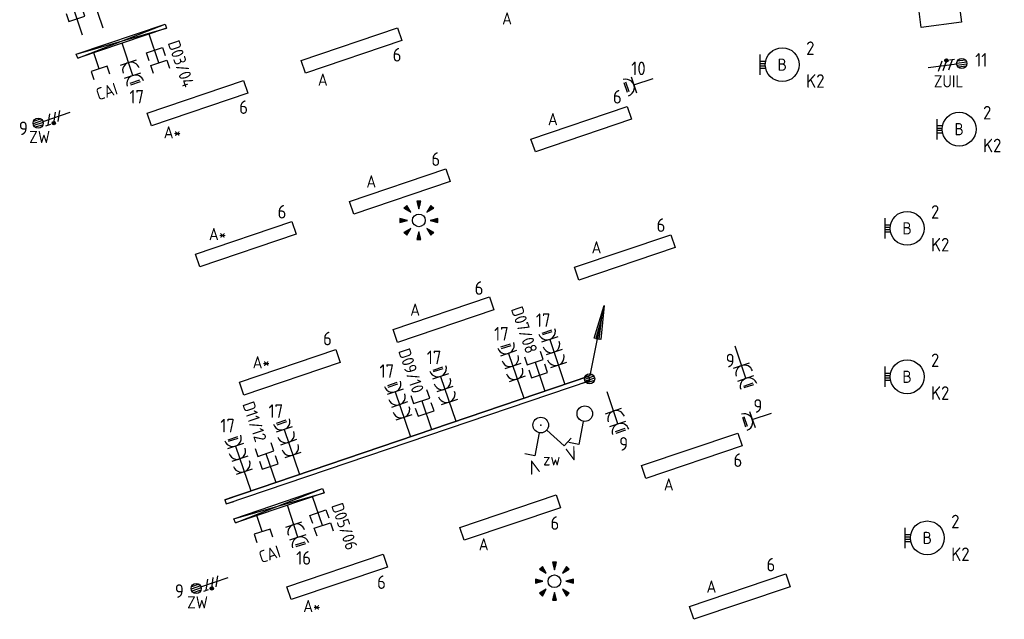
# Model space of a CAD drawing. Header units: millimetres. Extents: x 28812 to 120869, y 26747 to 104834.
# Tile 2 of 36: x 41038 to 55574, y 40918 to 49768. Entities that reach past the tile are written whole.
import ezdxf
from ezdxf.enums import TextEntityAlignment as Align

# ---------------------------------------------------------------- set-up
doc = ezdxf.new("R2010")
doc.units = ezdxf.units.MM
doc.header["$LTSCALE"] = 100
for name, color, linetype in [('EB62204-_ATTRIB', 2, 'Continuous'), ('EB63101-_ATTRIB', 2, 'Continuous'), ('EB63102-_ATTRIB', 2, 'Continuous'), ('EB6441--_ATTRIB', 2, 'Continuous'), ('EB6452--_ATTRIB', 2, 'Continuous'), ('EL6110--_CEN-NOODSTR', 3, 'Continuous'), ('EL61301-_KABELGOOT', 3, 'Continuous'), ('EL61303-_WANDGOOT', 3, 'Continuous'), ('EL62203-_KRACHT-WCD230', 3, 'Continuous'), ('EL62204-_KRACHT-ASP230', 3, 'Continuous'), ('EL63101-_LICHT-ARM', 3, 'Continuous'), ('EL63102-_LICHT-SCH', 3, 'Continuous'), ('EL63103-_LICHT-WCD230V', 3, 'Continuous'), ('EL6441--_DATACOM', 3, 'Continuous'), ('EL6452--_CAI', 3, 'Continuous')]:
    doc.layers.add(name, color=color, linetype=linetype)
doc.styles.add('2_0', font='iso', dxfattribs={"height": 200})
doc.styles.add('ISO', font='iso.shx', dxfattribs={"height": 220})
doc.styles.add('NORATT', font='iso.shx')
doc.styles.add('NORDIM', font='isocp.shx')
doc.styles.get("Standard").update_dxf_attribs({"font": 'arial.ttf'})

# ---------------------------------------------------------------- blocks, each defined once
blk = doc.blocks.new('ES111352')
at = {"color": 0}
blk.add_line((0, 1.5), (0, -3), dxfattribs=at)
for points in [[(-1.25, 2.75), (-1.25, 1.5), (1.25, 1.5), (1.25, 2.75)], [(-1.25, 0.75), (-1.25, -0.5), (1.25, -0.5), (1.25, 0.75)]]:
    blk.add_lwpolyline(points, dxfattribs=at)
at = {"color": 0, "style": 'NORATT', "flags": 8}
blk.add_attdef('NUMMER1', text='', height=1.8, rotation=90, dxfattribs=at).set_placement((-1.5, 4.5), align=Align.MIDDLE_LEFT)
at = {"style": 'NORATT', "flags": 8}
blk.add_attdef('NUMMER', text='', height=1.8, rotation=90, dxfattribs=at).set_placement((1.5, 4.5), align=Align.MIDDLE_LEFT)
at = {"style": 'NORATT'}
for tag, flags, p in [('CODE', 9, (1, 3.5)), ('PANEEL', 9, (0, 3)), ('GRP', 8, (0, -5)), ('RUIMTE', 9, (0, -7.5))]:
    blk.add_attdef(tag, text='', height=1.8, dxfattribs=dict(at, flags=flags)).set_placement(p, align=Align.MIDDLE_LEFT)
at = {"style": 'NORATT', "flags": 8}
blk.add_attdef('M_CODE', text='', height=1.8, dxfattribs=at).set_placement((0, 0), align=Align.MIDDLE_CENTER)
blk = doc.blocks.new('ES3G10')
for p, q in [((-3.25, -1.5), (-3.25, 1.5)), ((-3.25, 0.52), (-2.44, 0.52)), ((-3.25, 0.17), (-2.49, 0.17)), ((-3.25, -0.17), (-2.49, -0.17)), ((-3.25, -0.52), (-2.44, -0.52))]:
    blk.add_line(p, q)
blk.add_circle((0, 0), 2.5)
at = {"style": 'NORATT', "flags": 9}
blk.add_attdef('GELIJK', text='', height=1.8, dxfattribs=at).set_placement((3.5, 5), align=Align.MIDDLE_CENTER)
at = {"color": 6, "style": 'NORATT'}
for tag, flags, p in [('SCHAK', 8, (3.5, 2.75)), ('A_CODE', 8, (0, 0)), ('GROEP', 8, (-3.5, -2.75)), ('KAST', 9, (3.5, -2.75))]:
    blk.add_attdef(tag, text='', height=1.8, dxfattribs=dict(at, flags=flags)).set_placement(p, align=Align.MIDDLE)
blk = doc.blocks.new('EJ3P31')
at = {"color": 0}
blk.add_lwpolyline([(-7.5, -1), (-7.5, 1), (7.5, 1), (7.5, -1)], close=True, dxfattribs=at)
at = {"style": 'NORATT', "flags": 9}
blk.add_attdef('GELIJK', text='', height=1.8, dxfattribs=at).set_placement((3.5, 5), align=Align.MIDDLE_CENTER)
at = {"color": 0, "style": 'NORATT'}
for tag, flags, p in [('A_CODE', 8, (-3.5, 2.75)), ('SCHAK', 8, (3.5, 2.75)), ('GROEP', 8, (-3.5, -2.75)), ('KAST', 9, (3.5, -2.75))]:
    blk.add_attdef(tag, text='', height=1.8, dxfattribs=dict(at, flags=flags)).set_placement(p, align=Align.MIDDLE)
blk = doc.blocks.new('ES3W2L')
for p, q in [((-0.75, 3.25), (0.75, 3.25)), ((-0.75, 3), (0.75, 3)), ((1.25, 2), (-1.25, 2)), ((0, 2), (0, -3)), ((1.25, 0), (-1.25, 0))]:
    blk.add_line(p, q)
for centre in [(0, 3.25), (0, 1.25)]:
    blk.add_arc(centre, 1.25, 180, 0)
at = {"style": 'NORATT'}
for tag, height, flags, p in [('GROEPI', 1.8, 9, (0, 9.5)), ('CODE', 3.5, 8, (0, 4.5)), ('M_CODE', 1.8, 9, (0, 0)), ('VERMOGENI', 1.8, 9, (0, -9.5)), ('DOELI', 1.8, 9, (0, -11.5))]:
    blk.add_attdef(tag, text='', height=height, dxfattribs=dict(at, flags=flags)).set_placement(p, align=Align.MIDDLE_CENTER)
for tag, flags, p in [('VERMOGEN', 9, (-2.5, 5)), ('GROEP', 8, (0, 5)), ('SCHAK', 8, (2.5, 5)), ('GELIJKI', 9, (5, 5)), ('GELIJK', 9, (5, 5)), ('KAST', 9, (7, 5)), ('TAL', 8, (2.5, 5))]:
    blk.add_attdef(tag, text='', height=1.8, rotation=90, dxfattribs=dict(at, flags=flags)).set_placement(p, align=Align.MIDDLE_CENTER)
at = {"style": 'NORATT', "flags": 8}
blk.add_attdef('DOEL', text='', height=1.8, rotation=90, dxfattribs=at).set_placement((-2.5, 5), align=Align.MIDDLE_LEFT)
blk = doc.blocks.new('ES3W1L')
for p, q in [((1.25, 0), (-1.25, 0)), ((-0.75, 1.25), (0.75, 1.25)), ((-0.75, 1), (0.75, 1)), ((0, 0), (0, -3))]:
    blk.add_line(p, q)
blk.add_arc((0, 1.25), 1.25, 180, 0)
at = {"style": 'NORATT'}
for tag, flags, p in [('VERMOGEN', 9, (-2.5, 3)), ('GROEP', 8, (0, 3)), ('SCHAK', 8, (2.5, 3)), ('GELIJK', 9, (5, 3)), ('KAST', 9, (7, 3)), ('TAL', 8, (2.5, 3))]:
    blk.add_attdef(tag, text='', height=1.8, rotation=90, dxfattribs=dict(at, flags=flags)).set_placement(p, align=Align.MIDDLE_CENTER)
at = {"style": 'NORATT', "flags": 8}
blk.add_attdef('DOEL', text='', height=1.8, rotation=90, dxfattribs=at).set_placement((-2.5, 3), align=Align.MIDDLE_LEFT)
at = {"style": 'NORATT', "flags": 9}
blk.add_attdef('M_CODE', text='', height=1.8, dxfattribs=at).set_placement((0, 0), align=Align.MIDDLE_CENTER)
blk = doc.blocks.new('ES652141')
for p, q in [((-2.79, 2.51), (-2.26, 1.98)), ((-2.65, 2.65), (-1.59, 1.59)), ((-2.51, 2.79), (-1.98, 2.26)), ((-0.2, 3.75), (-0.2, 3)), ((0, 3.75), (0, 2.25)), ((0.2, 3.75), (0.2, 3)), ((2.65, 2.65), (1.59, 1.59)), ((2.51, 2.79), (1.98, 2.26)), ((2.79, 2.51), (2.26, 1.98)), ((-3.75, 0.2), (-3, 0.2)), ((-3.75, 0), (-2.25, 0)), ((3.75, 0), (2.25, 0)), ((3.75, 0.2), (3, 0.2)), ((-3.75, -0.2), (-3, -0.2)), ((-2.65, -2.65), (-1.59, -1.59)), ((2.65, -2.65), (1.59, -1.59)), ((3.75, -0.2), (3, -0.2)), ((-2.79, -2.51), (-2.26, -1.98)), ((-2.51, -2.79), (-1.98, -2.26)), ((-0.2, -3.75), (-0.2, -3)), ((0, -3.75), (0, -2.25)), ((0.2, -3.75), (0.2, -3)), ((2.51, -2.79), (1.98, -2.26)), ((2.79, -2.51), (2.26, -1.98))]:
    blk.add_line(p, q)
for points in [[(-1.59, 1.59), (-2.37, 2.93), (-2.93, 2.37)], [(0, 2.25), (0.4, 3.75), (-0.4, 3.75)], [(1.59, 1.59), (2.93, 2.37), (2.37, 2.93)], [(-2.25, 0), (-3.75, 0.4), (-3.75, -0.4)], [(2.25, 0), (3.75, -0.4), (3.75, 0.4)], [(-1.59, -1.59), (-2.93, -2.37), (-2.37, -2.93)], [(1.59, -1.59), (2.37, -2.93), (2.93, -2.37)], [(0, -2.25), (-0.4, -3.75), (0.4, -3.75)]]:
    blk.add_lwpolyline(points, close=True)
blk.add_circle((0, 0), 1.25)
at = {"style": 'NORATT'}
blk.add_attdef('NUMMER', text='', height=1.8, dxfattribs=at).set_placement((0, 5), align=Align.MIDDLE)
for tag, flags, p in [('PANEEL', 9, (0, 3)), ('CODE', 9, (1, 3.5)), ('GRP', 8, (0, -5)), ('RUIMTE', 9, (0, -7.5))]:
    blk.add_attdef(tag, text='', height=1.8, dxfattribs=dict(at, flags=flags)).set_placement(p, align=Align.MIDDLE_LEFT)
at = {"style": 'NORATT', "flags": 8}
blk.add_attdef('M_CODE', text='', height=1.8, dxfattribs=at).set_placement((0, 0), align=Align.MIDDLE_CENTER)
blk = doc.blocks.new('EH100000')
at = {"linetype": 'ByBlock'}
for p, q in [((1, 0.5), (0, 0.5)), ((1, 0.5, 1), (0, 0.5, 1)), ((0, -0.5, 1), (1, -0.5, 1)), ((1, -0.5), (0, -0.5))]:
    blk.add_line(p, q, dxfattribs=at)
at = {"linetype": 'ByBlock', "invisible_edges": 15}
for points in [[(1, -0.5), (0, -0.5), (0, 0.5), (1, 0.5)], [(0, 0.5), (1, 0.5), (1, 0.5, 1), (0, 0.5, 1)], [(0, -0.5, 1), (1, -0.5, 1), (1, -0.5), (0, -0.5)]]:
    blk.add_3dface(points, dxfattribs=at)
at = {"linetype": 'ByBlock', "style": '2_0', "flags": 8}
blk.add_attdef('FUNCTIE', text='', height=0.5, dxfattribs=at).set_placement((0.5, 0), align=Align.MIDDLE)
at = {"linetype": 'ByBlock', "flags": 9}
blk.add_attdef('SCHOT', text='', height=0.5, dxfattribs=at).set_placement((0.5, 0), align=Align.MIDDLE)
blk = doc.blocks.new('WGE')
blk.add_lwpolyline([(-1, -0.5), (0, -0.5), (0, 0.5), (-1, 0.5)])
at = {"style": '2_0', "flags": 9}
for tag in ['HULPSTUK', 'SCHOT']:
    blk.add_attdef(tag, text='', height=0.5, dxfattribs=at).set_placement((0, 0), align=Align.MIDDLE)
blk = doc.blocks.new('ES3S1')
blk.add_lwpolyline([(0.58, 1), (2.31, 4), (3.61, 3.25)])
blk.add_circle((0, 0), 1.15)
at = {"style": 'NORATT'}
for tag, flags, p in [('SCHAK', 8, (3, 5.5)), ('KAST', 9, (-3, 0.5)), ('M_CODE', 9, (0, 0)), ('DOEL', 9, (-3, -2)), ('GROEP', 9, (-3, -4.5))]:
    blk.add_attdef(tag, text='', height=1.8, dxfattribs=dict(at, flags=flags)).set_placement(p, align=Align.MIDDLE_CENTER)
blk = doc.blocks.new('EJ3P13')
at = {"color": 0}
blk.add_lwpolyline([(-3, -3), (-3, 3), (3, 3), (3, -3)], close=True, dxfattribs=at)
at = {"style": 'NORATT', "flags": 9}
blk.add_attdef('GELIJK', text='', height=1.8, dxfattribs=at).set_placement((3.5, 5), align=Align.MIDDLE_CENTER)
at = {"color": 0, "style": 'NORATT'}
for tag, flags, p in [('SCHAK', 8, (3.5, 4.75)), ('A_CODE', 8, (0, 0)), ('GROEP', 8, (-3.5, -4.75)), ('KAST', 9, (3.5, -4.75))]:
    blk.add_attdef(tag, text='', height=1.8, dxfattribs=dict(at, flags=flags)).set_placement(p, align=Align.MIDDLE)
blk = doc.blocks.new('ES3W3L')
at = {"color": 2}
for p, q in [((-0.75, 5.25), (0.75, 5.25)), ((-0.75, 5), (0.75, 5))]:
    blk.add_line(p, q, dxfattribs=at)
at = {"color": 0}
for p, q in [((1.25, 4), (-1.25, 4)), ((0, 4), (0, -3)), ((1.25, 2), (-1.25, 2)), ((1.25, 0), (-1.25, 0))]:
    blk.add_line(p, q, dxfattribs=at)
for centre in [(0, 5.25), (0, 3.25), (0, 1.25)]:
    blk.add_arc(centre, 1.25, 180, 0, dxfattribs=at)
at = {"style": 'NORATT'}
for tag, flags, p in [('VERMOGEN', 9, (-2.5, 7)), ('GROEP', 8, (0, 7)), ('SCHAK', 8, (2.5, 7)), ('GELIJK', 9, (5, 7)), ('TAL', 8, (2.5, 7)), ('KAST', 9, (7, 7))]:
    blk.add_attdef(tag, text='', height=1.8, rotation=90, dxfattribs=dict(at, flags=flags)).set_placement(p, align=Align.MIDDLE_CENTER)
at = {"style": 'NORATT', "flags": 8}
blk.add_attdef('DOEL', text='', height=1.8, rotation=90, dxfattribs=at).set_placement((-2.5, 7), align=Align.MIDDLE_LEFT)
at = {"style": 'NORATT', "flags": 9}
blk.add_attdef('M_CODE', text='', height=1.8, dxfattribs=at).set_placement((0, 0), align=Align.MIDDLE_CENTER)
blk = doc.blocks.new('ES111309')
at = {"color": 0}
blk.add_line((0, -0.5), (0, -3), dxfattribs=at)
blk.add_lwpolyline([(-1.25, 0.75), (-1.25, -0.5), (1.25, -0.5), (1.25, 0.75)], dxfattribs=at)
at = {"color": 0, "style": 'NORATT', "flags": 8}
for tag, p in [('NUMMER', (0, 6)), ('CODE', (0, 3))]:
    blk.add_attdef(tag, text='', height=1.8, dxfattribs=at).set_placement(p, align=Align.MIDDLE)
at = {"style": 'NORATT'}
for tag, flags, p in [('PANEEL', 9, (0, 3)), ('GRP', 8, (0, -5)), ('RUIMTE', 9, (0, -7.5))]:
    blk.add_attdef(tag, text='', height=1.8, dxfattribs=dict(at, flags=flags)).set_placement(p, align=Align.MIDDLE_LEFT)
at = {"style": 'NORATT', "flags": 8}
blk.add_attdef('M_CODE', text='', height=1.8, dxfattribs=at).set_placement((0, 0), align=Align.MIDDLE_CENTER)
blk = doc.blocks.new('ES3X5')
at = {"color": 0}
for p, q in [((-0.45, 1.4), (-0.45, 2.6)), ((-0.15, 1.27), (-0.15, 2.73)), ((0.15, 1.27), (0.15, 2.73)), ((0.45, 1.4), (0.45, 2.6)), ((0, 1.25), (0, -3))]:
    blk.add_line(p, q, dxfattribs=at)
at = {"color": 1}
for p, q in [((-0.88, -0.38), (-0.88, 0.01)), ((-0.78, -0.42), (-0.78, 0.06)), ((-0.73, 1.04), (-0.73, 0.3)), ((-0.73, 0.67), (0.73, -0.07)), ((-0.69, -0.42), (-0.69, 0.06)), ((-0.59, -0.38), (-0.59, 0.01)), ((-0.73, -0.18), (0.73, -0.92)), ((-0.73, -0.88), (0.73, -1.62))]:
    blk.add_line(p, q, dxfattribs=at)
at = {"color": 0}
blk.add_circle((0, 2), 0.75, dxfattribs=at)
at = {"color": 1}
blk.add_circle((-0.73, -0.18), 0.245, dxfattribs=at)
at = {"style": 'NORATT'}
for tag, flags, p in [('VERMOGEN', 9, (-2.5, 4.5)), ('GROEP', 8, (0, 4.5)), ('SCHAK', 8, (2.5, 4.5)), ('KAST', 9, (7, 4.5)), ('DOEL', 8, (-2.5, 1))]:
    blk.add_attdef(tag, text='', height=1.8, rotation=90, dxfattribs=dict(at, flags=flags)).set_placement(p, align=Align.MIDDLE_LEFT)
for tag, flags, p in [('GELIJK', 9, (5, 4.5)), ('TAL', 8, (2.5, 4.5))]:
    blk.add_attdef(tag, text='', height=1.8, rotation=90, dxfattribs=dict(at, flags=flags)).set_placement(p, align=Align.MIDDLE_CENTER)
at = {"style": 'NORATT', "flags": 9}
blk.add_attdef('M_CODE', text='', height=1.8, dxfattribs=at).set_placement((0, 0), align=Align.MIDDLE_CENTER)
blk = doc.blocks.new('ES3SZ')
at = {"color": 0}
for points in [[(-0.58, 1), (-2.31, 4), (-3.61, 3.25)], [(0.58, 1), (2.31, 4), (3.61, 3.25)]]:
    blk.add_lwpolyline(points, dxfattribs=at)
blk.add_circle((0, 0), 1.15, dxfattribs=at)
blk.add_point((0, 0), dxfattribs=at)
blk.add_point((0, 0), dxfattribs=at)
at = {"color": 2, "style": 'ISO'}
blk.add_text('V', height=2, rotation=180, dxfattribs=at).set_placement((-3, 5.5), align=Align.MIDDLE_CENTER)
blk.add_text('V', height=2, dxfattribs=at).set_placement((3, 5.5), align=Align.MIDDLE_CENTER)
at = {"style": 'NORATT'}
for tag, flags, p in [('SCHAK', 8, (3, 5.5)), ('KAST', 9, (-3, 0.5)), ('M_CODE', 8, (0, 0)), ('DOEL', 9, (-3, -2)), ('GROEP', 9, (-3, -4.5))]:
    blk.add_attdef(tag, text='', height=1.8, dxfattribs=dict(at, flags=flags)).set_placement(p, align=Align.MIDDLE_CENTER)
for tag, flags, p in [('CODE', 9, (1, 3.5)), ('PANEEL', 9, (0, 3)), ('GRP', 8, (0, -5)), ('RUIMTE', 9, (0, -7.5))]:
    blk.add_attdef(tag, text='', height=1.8, dxfattribs=dict(at, flags=flags)).set_placement(p, align=Align.MIDDLE_LEFT)
blk = doc.blocks.new('ES111201')
at = {"color": 0}
for p, q in [((0.38, 0.65), (5.5, 9.53)), ((0.73, 0.15), (-0.73, 0.15)), ((0.6, 0.45), (-0.6, 0.45)), ((0.73, -0.15), (-0.73, -0.15)), ((0.6, -0.45), (-0.6, -0.45))]:
    blk.add_line(p, q, dxfattribs=at)
for points in [[(2.57, 5.45), (5.5, 9.53), (3.43, 4.95)], [(3.22, 5.07), (4.63, 8.01), (2.78, 5.32)]]:
    blk.add_lwpolyline(points, close=True, dxfattribs=at)
blk.add_circle((0, 0), 0.75, dxfattribs=at)
at = {"style": 'NORATT', "flags": 9}
for tag in ['GELIJKI', 'TAL']:
    blk.add_attdef(tag, text='', height=1.8, rotation=90, dxfattribs=at).set_placement((5, 11.28), align=Align.MIDDLE_CENTER)
at = {"style": 'NORATT'}
for tag, height, flags, p in [('GROEPI', 1.8, 9, (0, 9.5)), ('GROEP', 1.8, 8, (0, 7.5)), ('CODE', 3.5, 8, (0, 4.5)), ('M_CODE', 1.8, 8, (0, 0)), ('KAST', 1.8, 9, (0, -3.5)), ('VERMOGEN', 1.8, 9, (0, -5.5)), ('DOEL', 1.8, 9, (0, -7.5)), ('VERMOGENI', 1.8, 9, (0, -9.5)), ('DOELI', 1.8, 9, (0, -11.5))]:
    blk.add_attdef(tag, text='', height=height, dxfattribs=dict(at, flags=flags)).set_placement(p, align=Align.MIDDLE_CENTER)

msp = doc.modelspace()

# ---------------------------------------------------------------- linework, layer by layer
at = {"layer": 'EL61303-_WANDGOOT'}
for p, q in [((41874, 49259), (43184, 49704)), ((41874, 49259), (43205, 49643)), ((41896, 49198), (43184, 49704)), ((43205, 49643), (41896, 49198)), ((43184, 49704), (43205, 49643)), ((41896, 49198), (41874, 49259)), ((44202, 42403), (45511, 42848)), ((44202, 42403), (45533, 42786)), ((44223, 42341), (45511, 42848)), ((45533, 42786), (44223, 42341)), ((45511, 42848), (45533, 42786)), ((44223, 42341), (44202, 42403))]:
    msp.add_line(p, q, dxfattribs=at)

# ---------------------------------------------------------------- block references
at = {"layer": 'EL6110--_CEN-NOODSTR', "xscale": 100, "yscale": 100, "zscale": 100, "rotation": 198.7500000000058}
msp.add_blockref('ES3W2L', (51696, 44664, -16800), dxfattribs=at)
at = {"layer": 'EL61301-_KABELGOOT', "xscale": 99.99999999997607, "yscale": 99.99999999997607, "zscale": 99.99999999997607, "rotation": 18.75000000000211}
msp.add_blockref('ES111201', (49452, 44468, -120), dxfattribs=at)
at = {"layer": 'EL61303-_WANDGOOT', "yscale": 65}
for name, p, xscale, zscale, rotation in [('EH100000', (49449, 44475, -120), 5674.999999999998, 120, 198.7499999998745), ('WGE', (49449, 44475, -120), 119.9999999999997, 119.9999999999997, 18.74999999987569), ('WGE', (44075, 42651, -120), 119.9999999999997, 119.9999999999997, 198.7499999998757)]:
    msp.add_blockref(name, p, dxfattribs=dict(at, xscale=xscale, zscale=zscale, rotation=rotation))
at = {"layer": 'EL62204-_KRACHT-ASP230'}
ref = msp.add_blockref('ES3X5', (54747, 49096, -16800), dxfattribs=dict(at, xscale=100, yscale=100, zscale=100, rotation=277.4999999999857))
ref.add_attrib('DOEL', 'ZUIL', dxfattribs={"layer": 'EB62204-_ATTRIB', "color": 1, "height": 180, "style": 'NORATT', "flags": 8}).set_placement((54533, 48858, -16800), align=Align.MIDDLE_LEFT)
ref = msp.add_blockref('ES3X5', (41501, 48306, -16800), dxfattribs=dict(at, xscale=100, yscale=100, zscale=100, rotation=108.7500000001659))
ref.add_attrib('DOEL', 'ZW', dxfattribs={"layer": 'EB62204-_ATTRIB', "color": 1, "height": 180, "style": 'NORATT', "flags": 8}).set_placement((41487, 48037, -16800), align=Align.MIDDLE_RIGHT)
ref = msp.add_blockref('ES3X5', (43833, 41437, -16800), dxfattribs=dict(at, xscale=100, yscale=100, zscale=100, rotation=108.7500000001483))
ref.add_attrib('DOEL', 'ZW', dxfattribs={"layer": 'EB62204-_ATTRIB', "color": 1, "height": 180, "style": 'NORATT', "flags": 8}).set_placement((43818, 41168, -16800), align=Align.MIDDLE_RIGHT)
at = {"layer": 'EL63101-_LICHT-ARM'}
ref = msp.add_blockref('EJ3P31', (48619, 50234), dxfattribs=dict(at, xscale=100.0000000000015, yscale=100.0000000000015, zscale=100.0000000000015, rotation=18.69999999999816))
ref.add_attrib('A_CODE', 'A', dxfattribs={"layer": 'EB63101-_ATTRIB', "color": 1, "height": 180, "style": 'NORATT', "flags": 8}).set_placement((48233, 49787), align=Align.MIDDLE)
ref = msp.add_blockref('EJ3P13', (54607, 49989), dxfattribs=dict(at, xscale=100.0000000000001, yscale=100.0000000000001, zscale=100.0000000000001, rotation=7.499999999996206))
ref.add_attrib('A_CODE', 'P', dxfattribs={"layer": 'EB63101-_ATTRIB', "color": 1, "height": 180, "style": 'NORATT', "flags": 8}).set_placement((54607, 49989), align=Align.MIDDLE)
ref = msp.add_blockref('EJ3P31', (45936, 49313), dxfattribs=dict(at, xscale=100.0000000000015, yscale=100.0000000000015, zscale=100.0000000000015, rotation=18.69999999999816))
ref.add_attrib('A_CODE', 'A', dxfattribs={"layer": 'EB63101-_ATTRIB', "color": 1, "height": 180, "style": 'NORATT', "flags": 8}).set_placement((45513, 48883), align=Align.MIDDLE)
ref = msp.add_blockref('ES3G10', (52296, 49104, -14423), dxfattribs=dict(at, xscale=100, yscale=100, zscale=100))
ref.add_attrib('A_CODE', 'B', dxfattribs={"layer": 'EB63101-_ATTRIB', "color": 1, "height": 180, "style": 'NORATT', "flags": 8}).set_placement((52296, 49104, -14423), align=Align.MIDDLE)
ref = msp.add_blockref('EJ3P31', (43665, 48536), dxfattribs=dict(at, xscale=100.0000000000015, yscale=100.0000000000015, zscale=100.0000000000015, rotation=18.69999999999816))
ref.add_attrib('A_CODE', 'A*', dxfattribs={"layer": 'EB63101-_ATTRIB', "color": 1, "height": 180, "style": 'NORATT', "flags": 8}).set_placement((43292, 48106), align=Align.MIDDLE)
ref = msp.add_blockref('EJ3P31', (49329, 48152), dxfattribs=dict(at, xscale=100.0000000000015, yscale=100.0000000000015, zscale=100.0000000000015, rotation=18.69999999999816))
ref.add_attrib('A_CODE', 'A', dxfattribs={"layer": 'EB63101-_ATTRIB', "color": 1, "height": 180, "style": 'NORATT', "flags": 8}).set_placement((48909, 48300), align=Align.MIDDLE)
ref = msp.add_blockref('ES3G10', (54907, 48152, -14649), dxfattribs=dict(at, xscale=100, yscale=100, zscale=100))
ref.add_attrib('A_CODE', 'B', dxfattribs={"layer": 'EB63101-_ATTRIB', "color": 1, "height": 180, "style": 'NORATT', "flags": 8}).set_placement((54907, 48152, -14649), align=Align.MIDDLE)
ref = msp.add_blockref('EJ3P31', (46649, 47232), dxfattribs=dict(at, xscale=100.0000000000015, yscale=100.0000000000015, zscale=100.0000000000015, rotation=18.69999999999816))
ref.add_attrib('A_CODE', 'A', dxfattribs={"layer": 'EB63101-_ATTRIB', "color": 1, "height": 180, "style": 'NORATT', "flags": 8}).set_placement((46229, 47380), align=Align.MIDDLE)
at = {"layer": 'EL63101-_LICHT-ARM', "xscale": 75, "yscale": 75, "zscale": 75}
for p in [(46931, 46806, -1620), (48932, 41480, -1620)]:
    msp.add_blockref('ES652141', p, dxfattribs=at)
at = {"layer": 'EL63101-_LICHT-ARM'}
ref = msp.add_blockref('ES3G10', (54139, 46688, -14649), dxfattribs=dict(at, xscale=100, yscale=100, zscale=100))
ref.add_attrib('A_CODE', 'B', dxfattribs={"layer": 'EB63101-_ATTRIB', "color": 1, "height": 180, "style": 'NORATT', "flags": 8}).set_placement((54139, 46688, -14649), align=Align.MIDDLE)
ref = msp.add_blockref('EJ3P31', (44378, 46455), dxfattribs=dict(at, xscale=100.0000000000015, yscale=100.0000000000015, zscale=100.0000000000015, rotation=18.69999999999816))
ref.add_attrib('A_CODE', 'A*', dxfattribs={"layer": 'EB63101-_ATTRIB', "color": 1, "height": 180, "style": 'NORATT', "flags": 8}).set_placement((43959, 46603), align=Align.MIDDLE)
ref = msp.add_blockref('EJ3P31', (49973, 46259), dxfattribs=dict(at, xscale=100.0000000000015, yscale=100.0000000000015, zscale=100.0000000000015, rotation=18.69999999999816))
ref.add_attrib('A_CODE', 'A', dxfattribs={"layer": 'EB63101-_ATTRIB', "color": 1, "height": 180, "style": 'NORATT', "flags": 8}).set_placement((49553, 46407), align=Align.MIDDLE)
ref = msp.add_blockref('EJ3P31', (47296, 45340), dxfattribs=dict(at, xscale=100.0000000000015, yscale=100.0000000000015, zscale=100.0000000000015, rotation=18.69999999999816))
ref.add_attrib('A_CODE', 'A', dxfattribs={"layer": 'EB63101-_ATTRIB', "color": 1, "height": 180, "style": 'NORATT', "flags": 8}).set_placement((46876, 45488), align=Align.MIDDLE)
ref = msp.add_blockref('EJ3P31', (45025, 44563), dxfattribs=dict(at, xscale=100.0000000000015, yscale=100.0000000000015, zscale=100.0000000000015, rotation=18.69999999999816))
ref.add_attrib('A_CODE', 'A*', dxfattribs={"layer": 'EB63101-_ATTRIB', "color": 1, "height": 180, "style": 'NORATT', "flags": 8}).set_placement((44605, 44711), align=Align.MIDDLE)
ref = msp.add_blockref('ES3G10', (54139, 44498, -14731), dxfattribs=dict(at, xscale=100, yscale=100, zscale=100))
ref.add_attrib('A_CODE', 'B', dxfattribs={"layer": 'EB63101-_ATTRIB', "color": 1, "height": 180, "style": 'NORATT', "flags": 8}).set_placement((54139, 44498, -14731), align=Align.MIDDLE)
ref = msp.add_blockref('EJ3P31', (50961, 43332), dxfattribs=dict(at, xscale=100.0000000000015, yscale=100.0000000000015, zscale=100.0000000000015, rotation=18.69999999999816))
ref.add_attrib('A_CODE', 'A', dxfattribs={"layer": 'EB63101-_ATTRIB', "color": 1, "height": 180, "style": 'NORATT', "flags": 8}).set_placement((50620, 42908), align=Align.MIDDLE)
ref = msp.add_blockref('EJ3P31', (48280, 42419), dxfattribs=dict(at, xscale=100.0000000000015, yscale=100.0000000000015, zscale=100.0000000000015, rotation=18.69999999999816))
ref.add_attrib('A_CODE', 'A', dxfattribs={"layer": 'EB63101-_ATTRIB', "color": 1, "height": 180, "style": 'NORATT', "flags": 8}).set_placement((47888, 42025), align=Align.MIDDLE)
ref = msp.add_blockref('ES3G10', (54437, 42119, -14814), dxfattribs=dict(at, xscale=100, yscale=100, zscale=100))
ref.add_attrib('A_CODE', 'B', dxfattribs={"layer": 'EB63101-_ATTRIB', "color": 1, "height": 180, "style": 'NORATT', "flags": 8}).set_placement((54437, 42119, -14814), align=Align.MIDDLE)
ref = msp.add_blockref('EJ3P31', (45725, 41543), dxfattribs=dict(at, xscale=100.0000000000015, yscale=100.0000000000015, zscale=100.0000000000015, rotation=18.69999999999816))
ref.add_attrib('A_CODE', 'A*', dxfattribs={"layer": 'EB63101-_ATTRIB', "color": 1, "height": 180, "style": 'NORATT', "flags": 8}).set_placement((45352, 41113), align=Align.MIDDLE)
ref = msp.add_blockref('EJ3P31', (51670, 41253), dxfattribs=dict(at, xscale=100.0000000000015, yscale=100.0000000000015, zscale=100.0000000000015, rotation=18.69999999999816))
ref.add_attrib('A_CODE', 'A', dxfattribs={"layer": 'EB63101-_ATTRIB', "color": 1, "height": 180, "style": 'NORATT', "flags": 8}).set_placement((51250, 41401), align=Align.MIDDLE)
at = {"layer": 'EL63102-_LICHT-SCH', "xscale": 100, "yscale": 100, "zscale": 100, "rotation": 198.7500000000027}
msp.add_blockref('ES3S1', (49381, 43953, -15600), dxfattribs=at)
at = {"layer": 'EL63102-_LICHT-SCH'}
ref = msp.add_blockref('ES3SZ', (48731, 43785, -15600), dxfattribs=dict(at, xscale=100, yscale=100, zscale=100, rotation=198.7499999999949))
ref.add_attrib('SCHAK', 'zw', dxfattribs={"layer": 'EB63102-_ATTRIB', "color": 1, "height": 180, "style": 'NORATT', "flags": 8}).set_placement((48892, 43278, -15600), align=Align.MIDDLE_CENTER)
at = {"layer": 'EL63103-_LICHT-WCD230V'}
for name, p, xscale, yscale, zscale, rotation in [('ES3W3L', (42169, 49931), 100, 100, 100, 18.74999999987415), ('ES3W2L', (42644, 49135), 100.0000000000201, 100.0000000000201, 100.0000000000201, 198.2595760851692), ('ES3W1L', (50106, 48805, -16800), 99.99999999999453, 99.99999999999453, 99.99999999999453, 108.7500000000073), ('ES3W3L', (48991, 44670, -570), 100, 100, 100, 18.74999999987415), ('ES3W3L', (48382, 44464, -120), 100, 100, 100, 18.74999999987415), ('ES3W3L', (47381, 44124, -120), 100, 100, 100, 18.74999999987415), ('ES3W3L', (46711, 43896, -570), 100, 100, 100, 18.74999999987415), ('ES3W2L', (49806, 43993), 99.99999999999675, 99.99999999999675, 99.99999999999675, 198.749999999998), ('ES3W1L', (51854, 43866), 99.99999999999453, 99.99999999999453, 99.99999999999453, 108.7500000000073), ('ES3W3L', (45071, 43340, -120), 100, 100, 100, 18.74999999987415), ('ES3W3L', (44354, 43096, -570), 100, 100, 100, 18.74999999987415), ('ES3W2L', (45084, 42319), 100.0000000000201, 100.0000000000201, 100.0000000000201, 198.2595760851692)]:
    msp.add_blockref(name, p, dxfattribs=dict(at, xscale=xscale, yscale=yscale, zscale=zscale, rotation=rotation))
at = {"layer": 'EL6441--_DATACOM'}
ref = msp.add_blockref('ES111352', (41866, 49829), dxfattribs=dict(at, xscale=100.0000000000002, yscale=100.0000000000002, zscale=100.0000000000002, rotation=18.74999999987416))
ref.add_attrib('NUMMER1', 'D13/14', dxfattribs={"layer": 'EB6441--_ATTRIB', "color": 1, "height": 180, "rotation": 288.75, "style": 'NORATT', "flags": 8}).set_placement((41748, 50154), align=Align.MIDDLE_RIGHT)
ref = msp.add_blockref('ES111352', (43045, 49272), dxfattribs=dict(at, xscale=-99.99999999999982, yscale=100.0000000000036, zscale=100, rotation=198.7499999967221))
ref.add_attrib('NUMMER1', 'D03/04', dxfattribs={"layer": 'EB6441--_ATTRIB', "color": 1, "height": 180, "rotation": 288.75, "style": 'NORATT', "flags": 8}).set_placement((43535, 48780, -1050), align=Align.MIDDLE_RIGHT)
ref = msp.add_blockref('ES111352', (48696, 44570, -570), dxfattribs=dict(at, xscale=100.0000000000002, yscale=100.0000000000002, zscale=100.0000000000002, rotation=18.74999999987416))
ref.add_attrib('NUMMER1', 'D07/08', dxfattribs={"layer": 'EB6441--_ATTRIB', "color": 1, "height": 180, "rotation": 288.75, "style": 'NORATT', "flags": 8}).set_placement((48601, 44852, -570), align=Align.MIDDLE_RIGHT)
ref = msp.add_blockref('ES111352', (47021, 44002, -570), dxfattribs=dict(at, xscale=100.0000000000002, yscale=100.0000000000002, zscale=100.0000000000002, rotation=18.74999999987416))
ref.add_attrib('NUMMER1', 'D09/10', dxfattribs={"layer": 'EB6441--_ATTRIB', "color": 1, "height": 180, "rotation": 288.75, "style": 'NORATT', "flags": 8}).set_placement((46926, 44266, -570), align=Align.MIDDLE_RIGHT)
ref = msp.add_blockref('ES111352', (44722, 43221, -570), dxfattribs=dict(at, xscale=100.0000000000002, yscale=100.0000000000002, zscale=100.0000000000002, rotation=18.74999999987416))
ref.add_attrib('NUMMER1', 'D11/12', dxfattribs={"layer": 'EB6441--_ATTRIB', "color": 1, "height": 180, "rotation": 288.75, "style": 'NORATT', "flags": 8}).set_placement((44604, 43547, -1620), align=Align.MIDDLE_RIGHT)
ref = msp.add_blockref('ES111352', (45458, 42444), dxfattribs=dict(at, xscale=-99.99999999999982, yscale=100.0000000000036, zscale=100, rotation=198.7499999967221))
ref.add_attrib('NUMMER1', 'D05/06', dxfattribs={"layer": 'EB6441--_ATTRIB', "color": 1, "height": 180, "rotation": 288.75, "style": 'NORATT', "flags": 8}).set_placement((45948, 41952, -1050), align=Align.MIDDLE_RIGHT)
at = {"layer": 'EL6452--_CAI'}
ref = msp.add_blockref('ES111309', (42229, 48994), dxfattribs=dict(at, xscale=100.0000000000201, yscale=100.0000000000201, zscale=100.0000000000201, rotation=198.2595760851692))
ref.add_attrib('CODE', 'CAI', dxfattribs={"layer": 'EB6452--_ATTRIB', "color": 1, "height": 180, "rotation": 18.2596, "style": 'NORATT', "flags": 8}).set_placement((42323, 48709), align=Align.MIDDLE)
ref = msp.add_blockref('ES111309', (44633, 42164, -750), dxfattribs=dict(at, xscale=100.0000000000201, yscale=100.0000000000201, zscale=100.0000000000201, rotation=198.2595760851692))
ref.add_attrib('CODE', 'CAI', dxfattribs={"layer": 'EB6452--_ATTRIB', "color": 1, "height": 180, "rotation": 18.2596, "style": 'NORATT', "flags": 8}).set_placement((44727, 41879, -750), align=Align.MIDDLE)

# ---------------------------------------------------------------- texts
at = {"layer": 'EL62203-_KRACHT-WCD230', "color": 7, "style": 'NORDIM'}
for s, p in [('10', (50067, 48949, -67000)), ('11', (55144, 49075, -50200)), ('17', (42658, 48531, -50200)), ('9', (41026, 48065, -50200)), ('17', (48659, 45233, -50200)), ('17', (48042, 45032, -50200)), ('17', (47048, 44683, -50200)), ('9', (51461, 44637, -50200)), ('17', (46350, 44482, -50200)), ('17', (44712, 43891, -50200)), ('9', (51870, 43967, -50200)), ('17', (44000, 43677, -50200)), ('9', (49888, 43407, -49630)), ('16', (45120, 41724, -69880)), ('9', (43329, 41235, -50200))]:
    msp.add_text(s, height=200, dxfattribs=at).set_placement(p)
at = {"layer": 'EL63101-_LICHT-ARM', "color": 1, "style": 'NORDIM'}
for s, p in [('2', (52649, 49247, -16823)), ('6', (46545, 49150, -72743)), ('K2', (52649, 48763, -16823)), ('6', (49796, 48530, -55163)), ('6', (44279, 48377, -72743)), ('2', (55260, 48295, -17049)), ('K2', (55260, 47811, -17049)), ('6', (47116, 47610, -55163)), ('6', (44846, 46833, -55163)), ('2', (54492, 46830, -17049)), ('6', (50441, 46636, -55163)), ('K2', (54492, 46347, -17049)), ('6', (47755, 45707, -55163)), ('6', (45517, 44962, -55163)), ('2', (54492, 44641, -17131)), ('K2', (54492, 44157, -17131)), ('6', (51576, 43167, -37583)), ('2', (54790, 42261, -17214)), ('6', (48874, 42239, -37583)), ('K2', (54790, 41778, -17214)), ('6', (52063, 41625, -20003)), ('6', (46315, 41366, -37583))]:
    msp.add_text(s, height=200, dxfattribs=at).set_placement(p)

doc.saveas('drawing.dxf')
